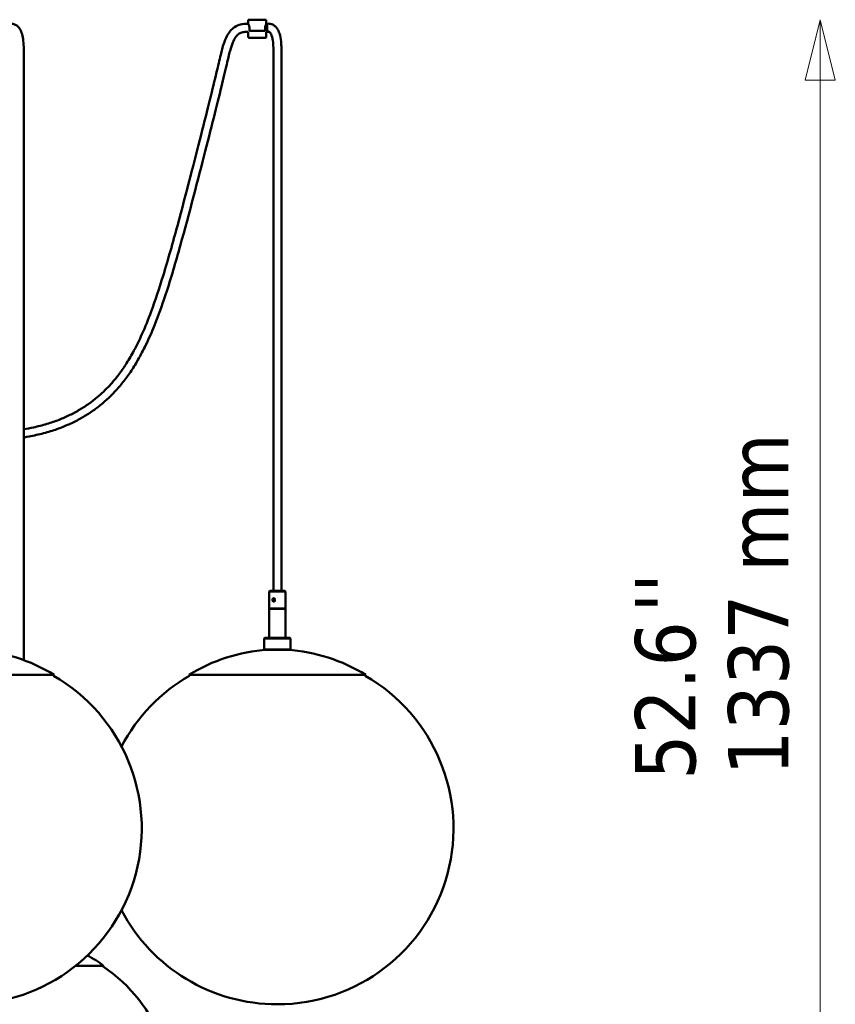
# Model space of a CAD drawing. Header units: millimetres. Extents: x 310 to 3974, y 1182 to 5139.
# Tile 22 of 22: x 3163 to 3974, y 3775 to 4754. Entities that reach past the tile are written whole.
import ezdxf

# ---------------------------------------------------------------- set-up
doc = ezdxf.new("R2010")
doc.units = ezdxf.units.MM
doc.header["$LTSCALE"] = 20
for name, color, linetype, lineweight in [('Symbol (ISO)', 7, 'Continuous', 50), ('Widoczne (ISO)', 7, 'Continuous', 50), ('Wymiar (ISO)', 7, 'Continuous', 18)]:
    doc.layers.add(name, color=color, linetype=linetype, lineweight=lineweight)
doc.styles.add('Tekst notatki (ISO)', font='tahoma.ttf')

msp = doc.modelspace()

# ---------------------------------------------------------------- linework, layer by layer
at = {"layer": 'Widoczne (ISO)'}
for p, q in [((3388.94, 4750.07), (3390.11, 4750.07)), ((3390.31, 4754.07), (3390.11, 4753.87)), ((3408.11, 4753.87), (3390.11, 4753.87)), ((3390.11, 4753.87), (3390.11, 4750.07)), ((3390.31, 4754.07), (3407.91, 4754.07)), ((3407.91, 4754.07), (3408.11, 4753.87)), ((3408.11, 4753.87), (3408.11, 4750.07)), ((3408.11, 4750.07), (3408.71, 4750.07)), ((3388.94, 4742.07), (3390.11, 4742.07)), ((3390.11, 4737.07), (3390.11, 4742.07)), ((3391.32, 4745.57), (3391.32, 4743.57)), ((3391.56, 4743.07), (3391.9, 4743.07)), ((3406.32, 4743.07), (3391.9, 4743.07)), ((3406.32, 4743.07), (3406.66, 4743.07)), ((3406.9, 4743.57), (3406.9, 4745.57)), ((3408.11, 4737.07), (3408.11, 4742.07)), ((3408.11, 4742.07), (3409.21, 4742.07)), ((3408.95, 4746.07), (3409.21, 4742.07)), ((3409.47, 4742.1), (3409.21, 4742.07)), ((3407.11, 4736.07), (3391.11, 4736.07)), ((3166.84, 4724.5), (3166.84, 4117.3)), ((3415.11, 4724.34), (3415.11, 4186.07)), ((3423.11, 4724.34), (3423.11, 4186.07)), ((3411.61, 4186.07), (3411.11, 4185.57)), ((3427.11, 4185.57), (3411.11, 4185.57)), ((3411.11, 4185.57), (3411.11, 4168.57)), ((3411.61, 4186.07), (3426.61, 4186.07)), ((3426.61, 4186.07), (3427.11, 4185.57)), ((3427.11, 4185.57), (3427.11, 4168.57)), ((3414.68, 4177.07), (3415.07, 4177.82)), ((3414.68, 4177.07), (3415.14, 4177.07)), ((3415.07, 4176.32), (3414.68, 4177.07)), ((3415.07, 4177.82), (3415.84, 4177.82)), ((3415.84, 4176.32), (3415.07, 4176.32)), ((3415.14, 4177.07), (3415.52, 4177.82)), ((3415.52, 4176.32), (3415.14, 4177.07)), ((3415.84, 4177.82), (3416.22, 4177.07)), ((3416.22, 4177.07), (3415.84, 4176.32)), ((3411.11, 4168.57), (3427.11, 4168.57)), ((3411.61, 4168.07), (3411.11, 4168.57)), ((3427.11, 4168.07), (3411.11, 4168.07)), ((3411.11, 4139.36), (3411.11, 4168.07)), ((3426.61, 4168.07), (3427.11, 4168.57)), ((3427.11, 4139.36), (3427.11, 4168.07)), ((3406.61, 4139.36), (3406.11, 4138.86)), ((3432.11, 4138.86), (3406.11, 4138.86)), ((3406.11, 4138.86), (3406.11, 4127.86)), ((3406.61, 4139.36), (3431.61, 4139.36)), ((3431.61, 4139.36), (3432.11, 4138.86)), ((3432.11, 4138.86), (3432.11, 4127.86)), ((3406.11, 4127.86), (3432.11, 4127.86)), ((3406.61, 4127.36), (3406.11, 4127.86)), ((3431.61, 4127.36), (3406.61, 4127.36)), ((3431.61, 4127.36), (3432.11, 4127.86)), ((3197.11, 4102.41), (3021.11, 4102.41)), ((3196.44, 4101.65), (3197.11, 4102.41)), ((3507.11, 4102.41), (3331.11, 4102.41)), ((3331.78, 4101.65), (3331.11, 4102.41)), ((3506.44, 4101.65), (3507.11, 4102.41)), ((3246.34, 3813.28), (3218.54, 3813.28)), ((3245.75, 3812.47), (3246.34, 3813.28)), ((3419, 3774.94), (3419.22, 3774.94))]:
    msp.add_line(p, q, dxfattribs=at)
for centre, radius, start, end in [((3391.11, 4737.07), 1, 180, 270), ((3407.11, 4737.07), 1, 270, 0), ((3109.11, 3961.66), 166, 57.9864, 86.54636), ((3419.11, 3961.66), 166, 93.45364, 122.0136), ((3419.11, 3961.66), 166, 57.9864, 86.54636), ((3109.22, 3949.94), 175, 270, 60.1054), ((3419, 3949.94), 175, 119.8946, 152.26155), ((3419.22, 3949.94), 175, 270, 60.1054), ((3419, 3949.94), 175, 207.73845, 270), ((3162.84, 3699.66), 141, 53.68682, 61.44969), ((3162.95, 3687.4), 150, 270, 56.49686)]:
    msp.add_arc(centre, radius, start, end, dxfattribs=at)
msp.add_ellipse((3415.45, 4177.07), major_axis=(0, 1.5), ratio=0.88939, dxfattribs=at)
for points, knots in [([(3154.18, 4750.07), (3155.41, 4750.07), (3156.66, 4749.85), (3158.81, 4749.01), (3159.73, 4748.46), (3161.42, 4747.05), (3162.16, 4746.19), (3163.63, 4743.99), (3164.27, 4742.6), (3165.43, 4739.21), (3165.89, 4737.14), (3166.54, 4732.5), (3166.74, 4729.94), (3166.83, 4726.27), (3166.84, 4725.4), (3166.84, 4724.5)], [1, 1, 1, 1, 1.135331, 1.135331, 1.250467, 1.250467, 1.376221, 1.376221, 1.53987, 1.53987, 1.73987, 1.73987, 1.93987, 1.93987, 2, 2, 2, 2]), ([(3166.84, 4346.83), (3170.15, 4347.35), (3173.41, 4347.95), (3181.17, 4349.61), (3185.61, 4350.75), (3194.05, 4353.3), (3198.06, 4354.68), (3205.68, 4357.68), (3209.3, 4359.27), (3216.19, 4362.65), (3219.47, 4364.43), (3225.74, 4368.16), (3228.74, 4370.11), (3234.5, 4374.19), (3237.26, 4376.32), (3242.61, 4380.8), (3245.19, 4383.14), (3250.23, 4388.09), (3252.68, 4390.69), (3257.51, 4396.23), (3259.87, 4399.18), (3264.61, 4405.54), (3266.96, 4408.97), (3271.76, 4416.55), (3274.18, 4420.73), (3279.3, 4430.27), (3281.93, 4435.69), (3287.69, 4448.54), (3290.73, 4456.08), (3297.85, 4475.27), (3301.74, 4487.16), (3310.5, 4515.78), (3315.19, 4532.66), (3328.62, 4582.28), (3336.66, 4613.65), (3349.8, 4665.36), (3354.88, 4685.7), (3360.18, 4708.1), (3361.48, 4713.83), (3363.74, 4723.08), (3364.71, 4726.79), (3366.52, 4732.27), (3367.24, 4734.2), (3369.01, 4738.07), (3370.08, 4740), (3372.19, 4742.82), (3373.05, 4743.81), (3375.6, 4746.18), (3377.45, 4747.42), (3381.48, 4749.13), (3383.61, 4749.67), (3386.9, 4750.02), (3387.9, 4750.07), (3388.94, 4750.07)], [2.211213, 2.211213, 2.211213, 2.211213, 2.266689, 2.266689, 2.34543, 2.34543, 2.420635, 2.420635, 2.49275, 2.49275, 2.562475, 2.562475, 2.630666, 2.630666, 2.698307, 2.698307, 2.766537, 2.766537, 2.836752, 2.836752, 2.910814, 2.910814, 2.991516, 2.991516, 3.083746, 3.083746, 3.195927, 3.195927, 3.342683, 3.342683, 3.560685, 3.560685, 3.860685, 3.860685, 4.460685, 4.460685, 5.060685, 5.060685, 5.295514, 5.295514, 5.471636, 5.471636, 5.573801, 5.573801, 5.687426, 5.687426, 5.754493, 5.754493, 5.862468, 5.862468, 5.959641, 5.959641, 6, 6, 6, 6]), ([(3390.11, 4750.07), (3390.11, 4750.07), (3390.17, 4749.95), (3390.39, 4749.49), (3390.54, 4749.14), (3390.84, 4748.35), (3391, 4747.85), (3391.24, 4746.75), (3391.32, 4746.14), (3391.32, 4745.57)], [0.691903, 0.691903, 0.691903, 0.691903, 0.8646427, 0.8646427, 1.0373823, 1.0373823, 1.2105941, 1.2105941, 1.383806, 1.383806, 1.383806, 1.383806]), ([(3406.9, 4745.57), (3406.9, 4746.14), (3406.98, 4746.75), (3407.22, 4747.85), (3407.38, 4748.35), (3407.68, 4749.14), (3407.83, 4749.49), (3408.05, 4749.95), (3408.11, 4750.07), (3408.11, 4750.07)], [-1.383806, -1.383806, -1.383806, -1.383806, -1.2105941, -1.2105941, -1.0373823, -1.0373823, -0.8646427, -0.8646427, -0.691903, -0.691903, -0.691903, -0.691903]), ([(3408.71, 4750.07), (3410.1, 4750.22), (3411.54, 4750.13), (3414.01, 4749.45), (3415.1, 4748.92), (3416.92, 4747.62), (3417.69, 4746.86), (3419.1, 4745.07), (3419.72, 4744.01), (3420.92, 4741.43), (3421.42, 4739.85), (3422.41, 4735.69), (3422.73, 4733.05), (3423.05, 4728.4), (3423.11, 4726.37), (3423.11, 4724.34)], [0, 0, 0, 0, 0.417888, 0.417888, 0.770439, 0.770439, 1.089204, 1.089204, 1.452913, 1.452913, 1.943925, 1.943925, 2.735454, 2.735454, 3.344177, 3.344177, 3.344177, 3.344177]), ([(3408.95, 4746.07), (3408.95, 4746.08), (3408.95, 4746.08), (3408.93, 4746.36), (3408.91, 4746.63), (3408.88, 4747.15), (3408.86, 4747.41), (3408.82, 4748.13), (3408.8, 4748.57), (3408.75, 4749.29), (3408.74, 4749.58), (3408.72, 4749.97), (3408.71, 4750.07), (3408.71, 4750.07)], [-0.0027753, -0.0027753, -0.0027753, -0.0027753, 0, 0, 0.0805709, 0.0805709, 0.1611765, 0.1611765, 0.3175133, 0.3175133, 0.4736418, 0.4736418, 0.6277499, 0.6277499, 0.6277499, 0.6277499]), ([(3166.84, 4338.74), (3168, 4338.92), (3169.16, 4339.1), (3175.31, 4340.14), (3180.2, 4341.17), (3189.52, 4343.54), (3193.97, 4344.86), (3202.43, 4347.77), (3206.45, 4349.33), (3214.12, 4352.69), (3217.77, 4354.46), (3224.74, 4358.21), (3228.07, 4360.18), (3234.45, 4364.31), (3237.5, 4366.46), (3243.39, 4370.98), (3246.23, 4373.35), (3251.73, 4378.31), (3254.4, 4380.92), (3259.61, 4386.42), (3262.16, 4389.33), (3267.18, 4395.54), (3269.66, 4398.85), (3274.63, 4406.05), (3277.1, 4409.95), (3282.22, 4418.67), (3284.81, 4423.53), (3290.34, 4434.73), (3293.21, 4441.15), (3299.61, 4456.73), (3303.01, 4466.02), (3311.48, 4491.01), (3316.22, 4506.99), (3330.2, 4556.5), (3338.73, 4589.69), (3353.22, 4646.17), (3359.05, 4669.33), (3365.49, 4695.75), (3367.21, 4703.07), (3369.9, 4714.6), (3370.96, 4719.13), (3372.91, 4726.19), (3373.78, 4728.93), (3375.6, 4733.4), (3376.53, 4735.2), (3378.65, 4738.18), (3379.82, 4739.33), (3382.21, 4740.8), (3383.32, 4741.28), (3385.88, 4741.9), (3387.28, 4742.07), (3388.94, 4742.07)], [2.204602, 2.204602, 2.204602, 2.204602, 2.223234, 2.223234, 2.303908, 2.303908, 2.380964, 2.380964, 2.454653, 2.454653, 2.525554, 2.525554, 2.594448, 2.594448, 2.662252, 2.662252, 2.730013, 2.730013, 2.798975, 2.798975, 2.870713, 2.870713, 2.947442, 2.947442, 3.032706, 3.032706, 3.133047, 3.133047, 3.258812, 3.258812, 3.431635, 3.431635, 3.715874, 3.715874, 4.315874, 4.315874, 4.915874, 4.915874, 5.186905, 5.186905, 5.390179, 5.390179, 5.542634, 5.542634, 5.677089, 5.677089, 5.816841, 5.816841, 5.914277, 5.914277, 6, 6, 6, 6]), ([(3391.32, 4743.57), (3391.32, 4743.51), (3391.33, 4743.44), (3391.38, 4743.33), (3391.43, 4743.27), (3391.52, 4743.18), (3391.6, 4743.13), (3391.73, 4743.08), (3391.82, 4743.07), (3391.9, 4743.07)], [0.32333484, 0.32333484, 0.32333484, 0.32333484, 0.34096573, 0.34096573, 0.35996838, 0.35996838, 0.38086775, 0.38086775, 0.40371433, 0.40371433, 0.40371433, 0.40371433]), ([(3406.32, 4743.07), (3406.4, 4743.07), (3406.49, 4743.08), (3406.62, 4743.13), (3406.7, 4743.18), (3406.79, 4743.27), (3406.84, 4743.33), (3406.89, 4743.44), (3406.9, 4743.51), (3406.9, 4743.57)], [0.24295535, 0.24295535, 0.24295535, 0.24295535, 0.26580193, 0.26580193, 0.28670129, 0.28670129, 0.30570394, 0.30570394, 0.32333484, 0.32333484, 0.32333484, 0.32333484]), ([(3415.11, 4724.34), (3415.11, 4729.09), (3415.01, 4734.02), (3413.13, 4739.24), (3412.81, 4739.97), (3412.12, 4741.03), (3411.82, 4741.42), (3411.25, 4741.85), (3411.03, 4741.96), (3410.6, 4742.1), (3410.38, 4742.13), (3409.93, 4742.15), (3409.7, 4742.13), (3409.47, 4742.1)], [0, 0, 0, 0, 1.425953, 1.425953, 1.66318, 1.66318, 1.80543, 1.80543, 1.877192, 1.877192, 1.942518, 1.942518, 2.011461, 2.011461, 2.011461, 2.011461]), ([(3414.28, 4177.91), (3414.33, 4178.02), (3414.4, 4178.12), (3414.59, 4178.36), (3414.74, 4178.48), (3415.08, 4178.65), (3415.27, 4178.69), (3415.45, 4178.69)], [1.0644562, 1.0644562, 1.0644562, 1.0644562, 1.1023901, 1.1023901, 1.163632, 1.163632, 1.2248739, 1.2248739, 1.2248739, 1.2248739]), ([(3415.45, 4175.45), (3415.27, 4175.45), (3415.08, 4175.49), (3414.74, 4175.65), (3414.59, 4175.78), (3414.4, 4176.01), (3414.33, 4176.11), (3414.28, 4176.23)], [0.7349243, 0.7349243, 0.7349243, 0.7349243, 0.7961662, 0.7961662, 0.8574081, 0.8574081, 0.895342, 0.895342, 0.895342, 0.895342]), ([(3415.45, 4178.69), (3415.63, 4178.69), (3415.83, 4178.65), (3416.2, 4178.48), (3416.37, 4178.36), (3416.59, 4178.12), (3416.67, 4178.02), (3416.74, 4177.91)], [0.2449748, 0.2449748, 0.2449748, 0.2449748, 0.3062167, 0.3062167, 0.3674585, 0.3674585, 0.4053924, 0.4053924, 0.4053924, 0.4053924]), ([(3416.74, 4176.23), (3416.67, 4176.11), (3416.59, 4176.01), (3416.37, 4175.78), (3416.2, 4175.65), (3415.83, 4175.49), (3415.63, 4175.45), (3415.45, 4175.45)], [0.5745067, 0.5745067, 0.5745067, 0.5745067, 0.6124406, 0.6124406, 0.6736824, 0.6736824, 0.7349243, 0.7349243, 0.7349243, 0.7349243])]:
    msp.add_open_spline(points, degree=3, knots=knots, dxfattribs=at)
at = {"layer": 'Wymiar (ISO)', "lineweight": 18}
for p, q in [((3959, 4754.07), (3944, 4694.07)), ((3959, 4694.07), (3959, 4754.07)), ((3974, 4694.07), (3959, 4754.07)), ((3944, 4694.07), (3974, 4694.07)), ((3959, 3477.06), (3959, 4694.07))]:
    msp.add_line(p, q, dxfattribs=at)
at = {"layer": 'Wymiar (ISO)', "lineweight": 18, "flags": 128}
msp.add_lwpolyline([(3974, 4694.07), (3959, 4754.07), (3944, 4694.07), (3974, 4694.07)], dxfattribs=at)
at = {"layer": 'Wymiar (ISO)'}
msp.add_solid([(3974, 4694.07), (3959, 4754.07), (3944, 4694.07), (3974, 4694.07)], dxfattribs=at)

# ---------------------------------------------------------------- texts
at = {"layer": 'Symbol (ISO)', "insert": (3774.94, 4164.59), "char_height": 60, "attachment_point": 1, "rotation": 90, "style": 'Tekst notatki (ISO)'}
msp.add_mtext("\\fTahoma|b0|i0;''", dxfattribs=at)
at = {"layer": 'Wymiar (ISO)', "char_height": 60, "attachment_point": 7, "rotation": 90, "style": 'Tekst notatki (ISO)'}
for s, insert in [('1337 mm', (3928.52, 4002.32)), ('52.6', (3835.99, 3998.29))]:
    msp.add_mtext(s, dxfattribs=dict(at, insert=insert))

doc.saveas('drawing.dxf')
